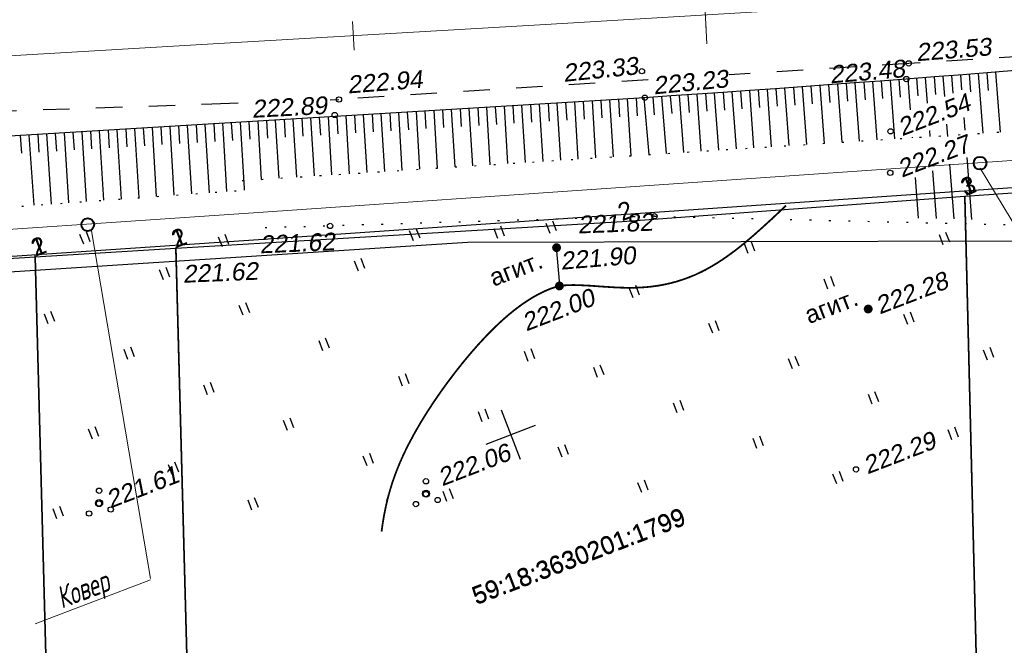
# Model space of a CAD drawing. Header units: millimetres. Extents: x -10 to 1169, y 1 to 1686.
# Tile 178 of 224: x 410 to 466, y 1513 to 1548. Entities that reach past the tile are written whole.
import ezdxf
from ezdxf.enums import TextEntityAlignment as Align
from ezdxf.lldxf.tags import DXFTag

# ---------------------------------------------------------------- set-up
doc = ezdxf.new("R2010")
doc.units = ezdxf.units.MM
for name, pattern in [('ADOT1', [1, 0, -1]), ('AHIDDEN2', [3, 1.5, -1.5]), ('CONTI', [0]), ('PHANTOM2', [1.25, 0.625, -0.125, 0.125, -0.125, 0.125, -0.125])]:
    doc.linetypes.add(name, pattern=pattern)
for name, color, linetype in [('CONTURS', 7, 'Continuous'), ('COORDS', 7, 'Continuous'), ('GPR_PICK', 7, 'Continuous'), ('IZOLINES', 32, 'Continuous'), ('PDIGIT', 170, 'Continuous'), ('PICKETS', 7, 'Continuous'), ('ОБЪЕКТЫ_АВТОДОРОГ', 7, 'Continuous'), ('УЧАСТКИ', 7, 'Continuous')]:
    doc.layers.add(name, color=color, linetype=linetype)
doc.layers.add('СВЯЗЬ', color=170, linetype='Связь', lineweight=30)
doc.styles.add('GPR', font='isocpeui.ttf', dxfattribs={"width": 0.8})
doc.styles.get("Standard").update_dxf_attribs({"font": 'arial.ttf'})
tags = doc.linetypes.add('газ', pattern='A,42.7,-5.08,["Г",Standard,S=2.54,R=0,X=-2.54,Y=-1.27],-3.81', length=51.59).pattern_tags.tags
tags[6] = DXFTag(74, 10)
doc.linetypes.add('Связь', pattern='A,12.5,[130,ltypeshp.shx,S=1,R=-30,X=0,Y=0.9],1,[130,ltypeshp.shx,S=1,R=-30,X=0,Y=0.9],1,[130,ltypeshp.shx,S=1,R=-30,X=0,Y=0.9],4.5', length=19)

# ---------------------------------------------------------------- blocks, each defined once
blk = doc.blocks.new('401')
at = {"layer": 'CONTURS'}
for p, q in [((0, 0), (0, 1.2)), ((0.8, 0), (0.8, 1.2))]:
    blk.add_line(p, q, dxfattribs=at)
blk = doc.blocks.new('394')
at = {"layer": 'CONTURS', "color": 7, "linetype": 'Continuous'}
for centre, radius in [((0.5222157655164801, 1.348219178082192), 0.3), ((0.029840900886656, 0.0364383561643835), 0.4), ((-1.462204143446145, -0.6558904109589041), 0.3), ((0.9996701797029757, -1.111369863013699), 0.3)]:
    blk.add_circle(centre, radius, dxfattribs=at)
blk = doc.blocks.new('107_1')
at = {"layer": 'CONTURS', "color": 7, "linetype": 'Continuous', "const_width": 0.5}
blk.add_lwpolyline([(-0.2499999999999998, 0, 1), (0.2499999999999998, 0, 1)], format="xyb", close=True, dxfattribs=at)
blk = doc.blocks.new('пкк')
at = {"layer": 'ОБЪЕКТЫ_АВТОДОРОГ', "lineweight": 15, "ltscale": 200}
blk.add_line((-0.0110175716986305, -0.8223418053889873), (-0.0083168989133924, 0.8046021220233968), dxfattribs=at)
blk = doc.blocks.new('пк')
at = {"layer": 'ОБЪЕКТЫ_АВТОДОРОГ', "linetype": 'Continuous', "lineweight": 25, "xscale": 2, "yscale": 2, "zscale": 2}
blk.add_blockref('пкк', (0.0027216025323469, 0.0077388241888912), dxfattribs=at)

msp = doc.modelspace()

# ---------------------------------------------------------------- linework, layer by layer
at = {"linetype": 'Continuous', "lineweight": 40}
for centre in [(464.3198444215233, 1539.945291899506), (413.705813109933, 1536.458788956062)]:
    msp.add_circle(centre, 0.3621330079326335, dxfattribs=at)
at = {"layer": 'CONTURS', "color": 1, "linetype": 'газ', "lineweight": 15}
for p, q in [((423.1160851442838, 1537.13314432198), (572.9191540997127, 1547.43351242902)), ((401.988777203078, 1535.680443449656), (423.1064799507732, 1537.132483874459))]:
    msp.add_line(p, q, dxfattribs=at)
at = {"layer": 'CONTURS', "linetype": 'AHIDDEN2', "lineweight": -2}
for p, q in [((460.2686067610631, 1545.606262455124), (450.0867937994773, 1544.961015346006)), ((445.4885937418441, 1544.669615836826), (427.9562702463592, 1543.558548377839))]:
    msp.add_line(p, q, dxfattribs=at)
at = {"layer": 'CONTURS', "lineweight": -2}
for p, q in [((460.2126781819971, 1544.725263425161), (460.3456261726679, 1542.979352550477)), ((460.711233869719, 1544.763240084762), (460.787386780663, 1543.766143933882)), ((461.2097895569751, 1544.801216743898), (461.3206717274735, 1543.353637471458)), ((461.7083283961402, 1544.839413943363), (461.7849570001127, 1543.842354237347)), ((462.206867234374, 1544.877611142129), (462.295522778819, 1543.727847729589)), ((462.7053869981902, 1544.916056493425), (462.7825133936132, 1543.919035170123)), ((463.203906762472, 1544.954501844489), (463.270068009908, 1544.101940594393)), ((463.7023951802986, 1544.99335151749), (463.780046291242, 1543.996370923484)), ((464.2008835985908, 1545.032201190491), (464.4655790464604, 1541.64588376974)), ((464.6993576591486, 1545.071234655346), (464.7775685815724, 1544.074297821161)), ((465.1978317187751, 1545.110268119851), (465.465553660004, 1541.709883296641)), ((452.7332299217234, 1544.170479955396), (452.8058374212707, 1543.173119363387)), ((453.2319392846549, 1544.206382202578), (453.4702060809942, 1540.94216723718)), ((453.7306277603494, 1544.242573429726), (453.8036543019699, 1543.245243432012)), ((454.2293162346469, 1544.278764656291), (454.4696826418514, 1541.006134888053)), ((454.7279700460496, 1544.315430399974), (454.8014343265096, 1543.318132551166)), ((455.2266238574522, 1544.35209614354), (455.4690858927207, 1541.070097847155)), ((455.7252615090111, 1544.388981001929), (455.7991742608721, 1543.391716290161)), ((456.2238991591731, 1544.425865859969), (456.4686490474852, 1541.134071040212)), ((456.7225216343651, 1544.462955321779), (456.7968998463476, 1543.46572521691)), ((457.22114410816, 1544.50004478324), (457.4681837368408, 1541.198042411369)), ((457.7197434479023, 1544.537443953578), (457.7945597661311, 1543.540246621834)), ((458.2183427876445, 1544.574843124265), (458.4675853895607, 1541.262005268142)), ((458.716931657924, 1544.612381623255), (458.7921781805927, 1543.615216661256)), ((459.2155205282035, 1544.649920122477), (459.4670856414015, 1541.325974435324)), ((459.7140993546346, 1544.687591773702), (459.7897984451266, 1543.69046106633)), ((444.306490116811, 1543.600877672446), (444.5027870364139, 1540.368242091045)), ((444.8055708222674, 1543.631183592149), (444.8661826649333, 1542.633022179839)), ((445.2507693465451, 1543.658130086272), (445.5385310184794, 1540.434530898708)), ((445.7497143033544, 1543.690594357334), (445.8349257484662, 1542.694231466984)), ((446.2486592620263, 1543.723058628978), (446.5126503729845, 1540.496875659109)), ((446.7475724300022, 1543.756007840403), (446.8268741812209, 1542.759157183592)), ((447.2464855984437, 1543.788957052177), (447.496121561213, 1540.5598189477)), ((447.7453668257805, 1543.822386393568), (447.8210909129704, 1542.825257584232)), ((448.2442480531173, 1543.855815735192), (448.4853907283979, 1540.623133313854)), ((448.7430760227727, 1543.890030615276), (448.8167676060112, 1542.892749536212)), ((449.2419039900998, 1543.924245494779), (449.4788884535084, 1540.686718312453)), ((449.7407060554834, 1543.95883595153), (449.8134054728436, 1542.961482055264)), ((450.2395081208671, 1543.993426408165), (450.4749130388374, 1540.750465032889)), ((450.7382841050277, 1544.028390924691), (450.8105907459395, 1543.031008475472)), ((451.2370600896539, 1544.063355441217), (451.4723065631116, 1540.814299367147)), ((451.7357903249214, 1544.098966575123), (451.8081049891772, 1543.101584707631)), ((452.2345205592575, 1544.134577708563), (452.4709426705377, 1540.878213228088)), ((435.323037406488, 1543.05537111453), (435.5211164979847, 1539.793404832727)), ((435.8221181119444, 1543.08567703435), (435.8827302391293, 1542.087515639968)), ((436.3211988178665, 1543.115982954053), (436.5190796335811, 1539.857275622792)), ((436.8202795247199, 1543.146288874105), (436.8808915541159, 1542.14812747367)), ((437.3193602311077, 1543.176594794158), (437.5170428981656, 1539.921146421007)), ((437.8184409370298, 1543.206900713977), (437.8790529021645, 1542.208739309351)), ((438.3175216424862, 1543.23720663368), (438.5150062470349, 1539.985017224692)), ((438.8166023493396, 1543.267512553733), (438.8772142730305, 1542.269351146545)), ((439.3156830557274, 1543.297818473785), (439.5129696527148, 1540.048888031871)), ((439.8147637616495, 1543.328124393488), (439.875375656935, 1542.329962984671)), ((440.3138444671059, 1543.358430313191), (440.5109330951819, 1540.112758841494)), ((440.812925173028, 1543.388736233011), (440.8735370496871, 1542.390574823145)), ((441.3120058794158, 1543.419042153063), (441.5088965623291, 1540.176629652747)), ((441.8110865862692, 1543.449348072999), (441.8716984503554, 1542.451186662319)), ((442.3101672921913, 1543.479653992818), (442.5068600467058, 1540.240500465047)), ((442.8092479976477, 1543.509959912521), (442.8698598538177, 1542.511798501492)), ((443.3083287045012, 1543.540265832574), (443.504823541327, 1540.304371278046)), ((443.8074094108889, 1543.570571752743), (443.8680212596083, 1542.572410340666)), ((426.3395846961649, 1542.509864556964), (426.5394893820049, 1539.218570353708)), ((426.8386654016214, 1542.540170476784), (426.8992887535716, 1541.542009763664)), ((427.3377461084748, 1542.570476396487), (427.5374375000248, 1539.282440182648)), ((427.8368268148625, 1542.600782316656), (427.8974462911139, 1541.602621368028)), ((428.3359075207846, 1542.631088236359), (428.535390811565, 1539.346310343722)), ((428.8349882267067, 1542.661394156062), (428.8956051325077, 1541.663233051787)), ((429.3340689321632, 1542.691700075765), (429.5333475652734, 1539.410180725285)), ((429.8331496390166, 1542.722005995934), (429.8937648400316, 1541.723844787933)), ((430.3322303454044, 1542.752311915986), (430.5313065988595, 1539.474051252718)), ((430.8313110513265, 1542.782617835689), (430.8919251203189, 1541.784456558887)), ((431.3303917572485, 1542.812923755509), (431.5292671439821, 1539.537921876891)), ((431.829472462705, 1542.843229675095), (431.8900857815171, 1541.845068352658)), ((432.3285531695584, 1542.873535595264), (432.5272286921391, 1539.60179256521)), ((432.8276338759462, 1542.903841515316), (432.8882466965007, 1541.905680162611)), ((433.3267145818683, 1542.934147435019), (433.5251909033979, 1539.665663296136)), ((433.8257952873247, 1542.964453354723), (433.886407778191, 1541.966291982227)), ((434.3248759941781, 1542.994759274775), (434.5231535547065, 1539.729534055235)), ((434.8239567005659, 1543.025065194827), (434.8845689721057, 1542.02690380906)), ((463.3911471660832, 1542.541701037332), (463.4468435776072, 1541.823990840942)), ((416.8570512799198, 1541.934052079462), (416.9183610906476, 1540.935933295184)), ((417.3561319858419, 1541.964357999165), (417.5957797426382, 1538.053884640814)), ((417.8552126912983, 1541.994663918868), (417.9162874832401, 1540.996530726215)), ((418.3542933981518, 1542.024969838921), (418.5925487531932, 1538.125216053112)), ((418.8533741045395, 1542.055275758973), (418.9142930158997, 1541.057133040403)), ((419.3524548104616, 1542.085581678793), (419.5895677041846, 1538.196565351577)), ((419.8515355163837, 1542.115887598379), (419.9123510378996, 1541.117738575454)), ((420.3506162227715, 1542.146193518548), (420.5867519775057, 1538.267926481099)), ((420.8496969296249, 1542.1764994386), (420.9104438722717, 1541.178346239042)), ((421.3487776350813, 1542.20680535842), (421.3845852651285, 1541.618172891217)), ((421.8478583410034, 1542.237111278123), (421.908559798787, 1541.238955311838)), ((422.3469390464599, 1542.267417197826), (422.5749345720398, 1538.517206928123)), ((422.8460197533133, 1542.297723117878), (422.9066910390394, 1541.299565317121)), ((423.345100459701, 1542.328029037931), (423.5457100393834, 1539.02696502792)), ((423.8441811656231, 1542.358334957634), (423.9048324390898, 1541.360175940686)), ((424.3432618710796, 1542.388640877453), (424.5436206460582, 1539.090832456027)), ((424.8423425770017, 1542.418946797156), (424.902980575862, 1541.420786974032)), ((425.3414232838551, 1542.449252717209), (425.5415491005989, 1539.154701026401)), ((425.8405039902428, 1542.479558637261), (425.9011331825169, 1541.481398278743)), ((462.4158513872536, 1542.167320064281), (462.4712025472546, 1541.44947733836)), ((409.8699213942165, 1541.509769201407), (409.9428894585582, 1540.512434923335)), ((410.3690021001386, 1541.54007512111), (410.6504109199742, 1537.556855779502)), ((410.868082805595, 1541.57038104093), (410.9368914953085, 1540.572751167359)), ((411.3671635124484, 1541.600686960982), (411.6345933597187, 1537.627286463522)), ((411.8662442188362, 1541.630992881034), (411.9322931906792, 1540.633176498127)), ((412.3653249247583, 1541.661298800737), (412.6232858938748, 1537.69803990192)), ((412.8644056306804, 1541.69160472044), (412.9286238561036, 1540.693668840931)), ((413.3634863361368, 1541.721910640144), (413.6149622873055, 1537.769006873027)), ((413.8625670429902, 1541.752216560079), (413.9255709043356, 1540.754203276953)), ((414.361647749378, 1541.782522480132), (414.6086126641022, 1537.840115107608)), ((414.8607284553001, 1541.812828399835), (414.9229268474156, 1540.814764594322)), ((415.3598091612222, 1541.843134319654), (415.6035687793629, 1537.911316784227)), ((415.8588898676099, 1541.87344023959), (415.9205540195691, 1540.875343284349)), ((416.3579705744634, 1541.903746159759), (416.5993886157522, 1537.982580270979)), ((421.3845852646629, 1541.618172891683), (421.5840456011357, 1538.339295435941)), ((460.4645000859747, 1541.418266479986), (460.4666564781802, 1541.389948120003)), ((461.4402282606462, 1541.792813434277), (461.4661869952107, 1541.45391922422)), ((463.5679227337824, 1540.263751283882), (463.840205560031, 1536.755084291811)), ((462.5915311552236, 1539.888949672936), (462.8313280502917, 1536.779051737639)), ((460.6380559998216, 1539.139080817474), (460.8141188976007, 1536.826972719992)), ((461.6147807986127, 1539.514010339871), (461.8224381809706, 1536.803019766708)), ((422.5749345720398, 1538.517206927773), (422.5814115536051, 1538.410669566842)), ((440.2811451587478, 1535.180952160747), (440.4630445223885, 1533.049573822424))]:
    msp.add_line(p, q, dxfattribs=at)
at = {"layer": 'CONTURS', "color": 0, "linetype": 'CONTI', "lineweight": 15}
for p, q in [((464.3163211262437, 1539.668046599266), (470.307812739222, 1529.743265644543)), ((413.9095359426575, 1536.098419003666), (417.2734688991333, 1516.388120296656)), ((417.2709078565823, 1516.312807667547), (410.725510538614, 1513.800265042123))]:
    msp.add_line(p, q, dxfattribs=at)
at = {"layer": 'CONTURS', "linetype": 'ADOT1'}
for points in [[(422.4654426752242, 1538.957826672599), (495.9241099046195, 1543.65926597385), (515.760918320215, 1545.375468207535), (536.6831596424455, 1546.805297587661), (542.811685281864, 1547.295097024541), (560.7890836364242, 1548.553962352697), (669.8596196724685, 1552.626525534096)], [(379.2371361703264, 1535.3088392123), (422.6149102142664, 1538.413066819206)], [(445.851064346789, 1536.933431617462), (476.9362375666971, 1536.195337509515)]]:
    msp.add_lwpolyline(points, dxfattribs=at)
at = {"layer": 'CONTURS', "linetype": 'AHIDDEN2'}
for points in [[(496.8503751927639, 1547.837451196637), (460.2686067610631, 1545.606262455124)], [(361.2718869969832, 1540.182785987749), (385.3641895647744, 1541.594457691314), (405.1757302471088, 1542.775739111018), (420.7349988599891, 1543.310403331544)], [(420.7349988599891, 1543.31040333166), (422.73369526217, 1543.379084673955)], [(427.4542085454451, 1543.541295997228), (427.9562702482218, 1543.558548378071)]]:
    msp.add_lwpolyline(points, dxfattribs=at)
at = {"layer": 'CONTURS', "linetype": 'Continuous', "flags": 128}
msp.add_lwpolyline([(476.1610926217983, 1546.008324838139), (474.5589537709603, 1545.872641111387), (472.9567005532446, 1545.738464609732), (471.3543329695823, 1545.605795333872), (469.7518510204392, 1545.474633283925), (468.1492547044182, 1545.344978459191), (466.5465440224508, 1545.216830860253), (464.9437189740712, 1545.090190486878), (463.3407795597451, 1544.965057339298), (461.7377257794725, 1544.841431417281), (460.1345576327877, 1544.719312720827), (458.6520227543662, 1544.607372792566), (457.169414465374, 1544.496164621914), (455.6867223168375, 1544.385926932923), (454.2039358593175, 1544.276898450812), (452.7210446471, 1544.169317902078), (451.2380382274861, 1544.063424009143), (449.754906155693, 1543.959455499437), (448.2716379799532, 1543.857651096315), (446.7882232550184, 1543.758249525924), (445.3046515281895, 1543.661489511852), (445.1328412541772, 1543.650777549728)], dxfattribs=at)
at = {"layer": 'CONTURS', "linetype": 'Continuous'}
for points in [[(445.3046515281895, 1543.661489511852), (421.1629617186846, 1542.195521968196)], [(421.1629617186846, 1542.195521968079), (405.192305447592, 1541.225728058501)]]:
    msp.add_lwpolyline(points, dxfattribs=at)
at = {"layer": 'CONTURS', "linetype": 'ADOT1', "flags": 128}
msp.add_lwpolyline([(445.851064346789, 1536.933431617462), (444.0108954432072, 1536.879201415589), (442.170731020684, 1536.824823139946), (440.3305710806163, 1536.770296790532), (438.4904156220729, 1536.715622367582), (436.6502646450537, 1536.660799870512), (434.810118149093, 1536.605829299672), (432.9699761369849, 1536.550710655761), (431.1298386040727, 1536.495443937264), (429.2897055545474, 1536.440029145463), (427.4495769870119, 1536.384466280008), (425.3185565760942, 1536.319934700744), (423.4402889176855, 1536.262881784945)], dxfattribs=at)
at = {"layer": 'COORDS', "lineweight": -2}
for p, q in [((438.2449562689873, 1523.137314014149), (437.1698524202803, 1525.938055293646)), ((436.3070337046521, 1524.00013272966), (439.1077749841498, 1525.075236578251))]:
    msp.add_line(p, q, dxfattribs=at)
at = {"layer": 'IZOLINES', "const_width": 0.1000000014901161}
for points in [[(453.3100443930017, 1537.538528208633), (452.9572500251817, 1537.206934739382), (452.9572465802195, 1537.206931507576), (452.9589802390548, 1537.206998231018), (452.4973943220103, 1536.777405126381), (452.4955190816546, 1536.775664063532), (452.4955201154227, 1536.775664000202), (451.9907795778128, 1536.311990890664), (451.4790346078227, 1535.856196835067), (450.95687537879, 1535.412669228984), (450.6741297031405, 1535.183860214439), (450.3826483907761, 1534.957570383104), (450.3808965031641, 1534.956241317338), (450.3803809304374, 1534.956466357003), (449.9133285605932, 1534.615733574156), (449.6744023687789, 1534.453125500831), (449.4317546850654, 1534.296243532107), (449.1852696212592, 1534.145603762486), (448.9348765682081, 1534.001720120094), (448.6805554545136, 1533.86509438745), (448.4037146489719, 1533.727291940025), (448.402662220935, 1533.726789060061), (448.4005566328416, 1533.725784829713), (448.4031141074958, 1533.726221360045), (448.0806077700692, 1533.580786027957), (447.7530070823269, 1533.447800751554), (447.4204217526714, 1533.328500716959), (447.0833523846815, 1533.223314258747), (446.7423761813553, 1533.132485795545), (446.3981201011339, 1533.056057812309), (446.0512309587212, 1532.993859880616), (445.702344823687, 1532.945504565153), (445.352057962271, 1532.910389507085), (445.000901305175, 1532.887704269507), (444.6493199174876, 1532.876439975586), (444.2976585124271, 1532.875399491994), (443.9461535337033, 1532.883205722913), (443.594932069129, 1532.898305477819), (442.893403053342, 1532.943261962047), (442.1922599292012, 1532.993864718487), (441.4905523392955, 1533.028841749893), (441.2355321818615, 1533.031989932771), (440.9806780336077, 1533.026833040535), (440.7551866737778, 1533.012698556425), (440.5519134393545, 1532.988759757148), (440.4062294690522, 1532.960507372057), (440.2382084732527, 1532.91682712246), (440.0729314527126, 1532.864144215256), (439.9100533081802, 1532.804731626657), (439.5912875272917, 1532.669605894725), (439.28118008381, 1532.516473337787), (438.9792452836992, 1532.348368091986), (438.6850892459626, 1532.167413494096), (438.3983418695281, 1531.975252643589), (438.118635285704, 1531.773228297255), (437.8455980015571, 1531.562473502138), (437.5788561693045, 1531.343962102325), (437.3180378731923, 1531.118539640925), (437.0627783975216, 1530.886943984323), (436.8127254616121, 1530.649820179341), (436.3270474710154, 1530.161313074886), (435.8585513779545, 1529.656658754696), (435.4052239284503, 1529.138595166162), (434.9655517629, 1528.609095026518), (434.538532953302, 1528.069507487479), (434.1236768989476, 1527.520667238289), (433.7209935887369, 1526.962986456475), (433.3309792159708, 1526.396535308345), (432.9546040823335, 1525.821115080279), (432.5933082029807, 1525.236326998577), (432.2490095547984, 1524.64163957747), (431.8948049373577, 1523.979242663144), (431.8889121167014, 1523.967676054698), (431.8889084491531, 1523.967668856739), (431.8884464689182, 1523.968961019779), (431.7108027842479, 1523.608314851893), (431.5407061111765, 1523.244143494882), (431.379782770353, 1522.875934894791), (431.2287778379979, 1522.503670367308), (431.0883857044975, 1522.127408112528), (430.9591603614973, 1521.747306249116), (430.7698352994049, 1521.107810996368), (430.7726585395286, 1521.112693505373), (430.7168836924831, 1520.904965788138), (430.7172871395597, 1520.905101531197), (430.6070419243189, 1520.437140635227), (430.512729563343, 1519.965900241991), (430.4352010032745, 1519.50522344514), (430.3714604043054, 1519.047300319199)], [(440.5576444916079, 1532.990623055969), (440.41271284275, 1532.962457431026), (440.406596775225, 1532.96106076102), (440.4065800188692, 1532.961056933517)]]:
    msp.add_lwpolyline(points, dxfattribs=at)
at = {"layer": 'PICKETS', "color": 7, "lineweight": -2}
for centre in [(445.1386372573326, 1545.162705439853), (460.2686067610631, 1545.606262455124), (460.1345576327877, 1544.719312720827), (427.9562702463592, 1543.558548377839), (445.3046515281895, 1543.661489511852), (427.7127365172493, 1542.677772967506), (459.2434242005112, 1541.752933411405), (459.2225701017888, 1539.399120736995), (445.851064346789, 1536.933431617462), (427.4495769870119, 1536.384466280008), (440.2811451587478, 1535.180952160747), (440.4630445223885, 1533.049573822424), (457.9747055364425, 1531.641680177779), (457.2808183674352, 1522.569438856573), (432.8877019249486, 1521.174046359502), (414.3448558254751, 1520.636158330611)]:
    msp.add_circle(centre, 0.15, dxfattribs=at)
at = {"layer": 'ОБЪЕКТЫ_АВТОДОРОГ', "color": 0, "linetype": 'PHANTOM2', "lineweight": 15, "ltscale": 200}
msp.add_lwpolyline([(249.0185129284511, 1538.720198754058), (264.5220193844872, 1538.790124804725), (278.3176872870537, 1538.994647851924), (290.6196640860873, 1539.310351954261), (301.6420972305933, 1539.713821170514), (311.5991341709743, 1540.181639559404), (320.7049223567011, 1540.690391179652), (329.1736092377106, 1541.216660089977), (337.2193422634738, 1541.73703034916), (345.0752698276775, 1542.235678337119), (353.050544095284, 1542.727149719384), (361.4733181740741, 1543.233582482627), (370.6717451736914, 1543.777114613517), (380.9739782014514, 1544.379884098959), (392.7081703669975, 1545.064028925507), (406.2024747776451, 1545.851687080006), (421.7850445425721, 1546.764996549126), (439.6643727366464, 1547.818376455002), (459.5703123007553, 1548.995370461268), (481.1130561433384, 1550.271803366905), (503.9027971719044, 1551.623499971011), (527.5497282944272, 1553.026285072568), (551.664042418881, 1554.455983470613), (575.8559324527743, 1555.888419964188)], dxfattribs=at)
at = {"layer": 'СВЯЗЬ', "color": 5, "linetype": 'Связь', "lineweight": 30}
msp.add_lwpolyline([(587.6935546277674, 1543.134910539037), (552.0343895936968, 1543.134910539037), (516.2726467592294, 1541.342714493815), (481.8161977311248, 1535.565312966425), (435.2515841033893, 1535.44548080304), (385.3118009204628, 1532.214457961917), (365.0536881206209, 1533.719100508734), (329.7291819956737, 1531.423432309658), (331.4717590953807, 1552.423357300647)], dxfattribs=at)
at = {"layer": 'УЧАСТКИ', "color": 6, "linetype": 'Continuous', "lineweight": -2}
for p, q in [((423.6782431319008, 1535.642989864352), (581.6530480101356, 1546.512765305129)), ((463.4600918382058, 1538.065108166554), (508.4265411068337, 1541.358380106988)), ((444.0182858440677, 1536.643355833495), (463.4600918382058, 1538.065108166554)), ((463.4600918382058, 1538.065108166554), (464.3959409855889, 1500.216605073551)), ((464.3959409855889, 1500.216605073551), (463.4600918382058, 1538.065108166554)), ((464.3984557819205, 1500.177712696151), (463.4626066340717, 1538.026215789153)), ((423.7630687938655, 1535.422011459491), (444.0182858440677, 1536.643355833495)), ((402.2092332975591, 1534.165771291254), (423.6782431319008, 1535.642989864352)), ((418.693460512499, 1535.116325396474), (423.7630687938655, 1535.422011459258)), ((410.7288303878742, 1534.629738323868), (418.693460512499, 1535.116325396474)), ((411.7441106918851, 1496.774537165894), (410.7314978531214, 1534.711399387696)), ((419.7210700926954, 1497.056682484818), (418.693460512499, 1535.116325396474)), ((418.693460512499, 1535.116325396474), (419.7210700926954, 1497.056682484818)), ((418.6959753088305, 1535.077433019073), (419.7235848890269, 1497.017790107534)), ((418.6961279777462, 1535.197986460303), (419.7237375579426, 1497.138343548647)), ((365.8783592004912, 1531.927270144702), (410.7288303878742, 1534.629738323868)), ((410.7288303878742, 1534.629738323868), (411.7414432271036, 1496.692876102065)), ((411.7414432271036, 1496.692876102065), (410.7288303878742, 1534.629738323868))]:
    msp.add_line(p, q, dxfattribs=at)

# ---------------------------------------------------------------- block references
at = {"layer": 'CONTURS', "lineweight": -2, "xscale": 0.5, "yscale": 0.5, "zscale": 0.5, "rotation": 21}
for name, p in [('401', (436.9691731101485, 1535.669020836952)), ('401', (439.9283748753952, 1535.95559732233)), ('401', (413.475336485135, 1535.344113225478)), ('401', (421.3404983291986, 1535.194967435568)), ('401', (432.1801349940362, 1535.539066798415)), ('401', (462.2246850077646, 1535.31219746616)), ('107_1', (440.2970809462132, 1535.151325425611)), ('401', (451.1678027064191, 1534.816865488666)), ('401', (429.0540381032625, 1533.826201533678)), ('401', (417.9971558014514, 1533.330869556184)), ('107_1', (440.461163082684, 1532.977956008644)), ('401', (444.6327397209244, 1532.308289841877)), ('401', (455.6896220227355, 1532.803621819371)), ('401', (422.5189751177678, 1531.317625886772)), ('107_1', (457.9721017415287, 1531.670311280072)), ('401', (411.4620928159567, 1530.822293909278)), ('401', (460.2114413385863, 1530.79037814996)), ('401', (449.1545590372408, 1530.295046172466)), ('401', (427.0407944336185, 1529.304382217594)), ('401', (415.9839121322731, 1528.809050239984)), ('401', (438.6892840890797, 1528.699863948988)), ('401', (464.7332606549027, 1528.777134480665)), ('401', (453.6763783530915, 1528.281802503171)), ('401', (431.5626137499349, 1527.291138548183)), ('401', (442.6194960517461, 1527.786470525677)), ('401', (420.5057314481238, 1526.795806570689)), ('401', (458.1981976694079, 1526.268558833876)), ('401', (447.1413153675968, 1525.773226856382)), ('401', (436.0844330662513, 1525.277894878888)), ('401', (425.0275507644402, 1524.782562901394)), ('401', (413.9706684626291, 1524.287230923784)), ('401', (462.7200169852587, 1524.255315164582)), ('401', (451.6631346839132, 1523.759983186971)), ('401', (440.6062523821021, 1523.264651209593)), ('401', (418.4924877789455, 1522.273987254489)), ('401', (429.5493700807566, 1522.769319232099)), ('401', (456.1849540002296, 1521.746739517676)), ('394', (432.8877019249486, 1521.174046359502)), ('401', (445.1280716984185, 1521.251407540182)), ('394', (414.3448558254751, 1520.636158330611)), ('401', (434.0711893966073, 1520.756075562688)), ('401', (423.0143070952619, 1520.260743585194)), ('401', (411.9574247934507, 1519.7654116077))]:
    msp.add_blockref(name, p, dxfattribs=at)
at = {"layer": 'ОБЪЕКТЫ_АВТОДОРОГ', "color": 0, "linetype": 'PHANTOM2', "lineweight": 15}
for name, p, rotation in [('пк', (448.7507519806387, 1548.355633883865), 3.38383249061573), ('пкк', (448.7507519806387, 1548.355633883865), 3.38383249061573), ('пкк', (428.7854860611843, 1547.177435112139), 3.371745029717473)]:
    msp.add_blockref(name, p, dxfattribs=dict(at, rotation=rotation))

# ---------------------------------------------------------------- texts
at = {"layer": 'CONTURS', "lineweight": -2}
for p in [(436.7245757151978, 1532.932298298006), (454.6122626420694, 1530.811897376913)]:
    msp.add_text('агит.', height=1, rotation=20.99999999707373, dxfattribs=at).set_placement(p)
at = {"layer": 'GPR_PICK', "style": 'GPR', "width": 0.7000000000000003}
msp.add_text('Ковер', height=1.25, rotation=20.99999999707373, dxfattribs=at).set_placement((413.648631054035, 1515.19396042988), align=Align.CENTER)
at = {"layer": 'PDIGIT', "color": 7, "lineweight": -2}
for s, height, rotation, oblique, p in [('223.53', 1.000000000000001, 4.547347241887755, 9.999999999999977, (460.7263613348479, 1545.730038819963)), ('223.33', 1, 5.820626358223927, 9.999999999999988, (440.7093652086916, 1544.557624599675)), ('223.48', 1, 4.78595568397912, 9.999999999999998, (455.8313127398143, 1544.473865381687)), ('222.94', 1, 4.434018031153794, 10, (428.4679386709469, 1543.899085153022)), ('223.23', 1.000000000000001, 5.523376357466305, 9.999999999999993, (445.8194041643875, 1543.846343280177)), ('222.89', 0.9999999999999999, 2.97786206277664, 10, (423.028826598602, 1542.518646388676)), ('222.54', 1, 20.99999999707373, 10, (459.8893983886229, 1541.465327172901)), ('222.27', 1, 20.99999999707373, 10, (459.8685442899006, 1539.111514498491)), ('221.82', 1, 2.144710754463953, 9.999999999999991, (441.5103563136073, 1535.95623043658)), ('221.62', 1.000000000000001, 2.397341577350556, 10, (423.4688314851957, 1534.829684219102)), ('221.90', 1, 4.566578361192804, 10, (440.5508050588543, 1533.900803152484)), ('221.62', 1.000000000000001, 2.397341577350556, 10, (419.1130541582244, 1533.157657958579)), ('222.28', 1, 20.99999999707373, 10, (458.6206797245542, 1531.354073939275)), ('222.00', 1, 20.99999999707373, 10, (438.5754470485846, 1530.391920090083)), ('222.29', 1, 20.99999999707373, 10, (457.926792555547, 1522.281832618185)), ('222.06', 1, 20.99999999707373, 10, (433.8046901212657, 1521.603744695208)), ('221.61', 1, 20.99999999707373, 10, (414.9908300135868, 1520.348552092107))]:
    msp.add_text(s, height=height, rotation=rotation, dxfattribs=dict(at, oblique=oblique)).set_placement(p)
at = {"layer": 'УЧАСТКИ', "color": 6, "lineweight": -2}
for s, p in [('3', (463.4600918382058, 1538.065108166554)), ('1', (463.4600918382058, 1538.065108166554)), ('2', (444.0182858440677, 1536.643355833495)), ('2', (418.693460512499, 1535.116325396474)), ('1', (418.693460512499, 1535.116325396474)), ('2', (410.7288303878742, 1534.629738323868)), ('1', (410.7288303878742, 1534.629738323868))]:
    msp.add_text(s, height=1, rotation=20.99999999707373, dxfattribs=at).set_placement(p)
for p in [(441.5493686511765, 1517.668257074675), (441.551883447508, 1517.629364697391)]:
    msp.add_text('59:18:3630201:1799', height=1, rotation=20.99999999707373, dxfattribs=at).set_placement(p, align=Align.MIDDLE_CENTER)

doc.saveas('drawing.dxf')
